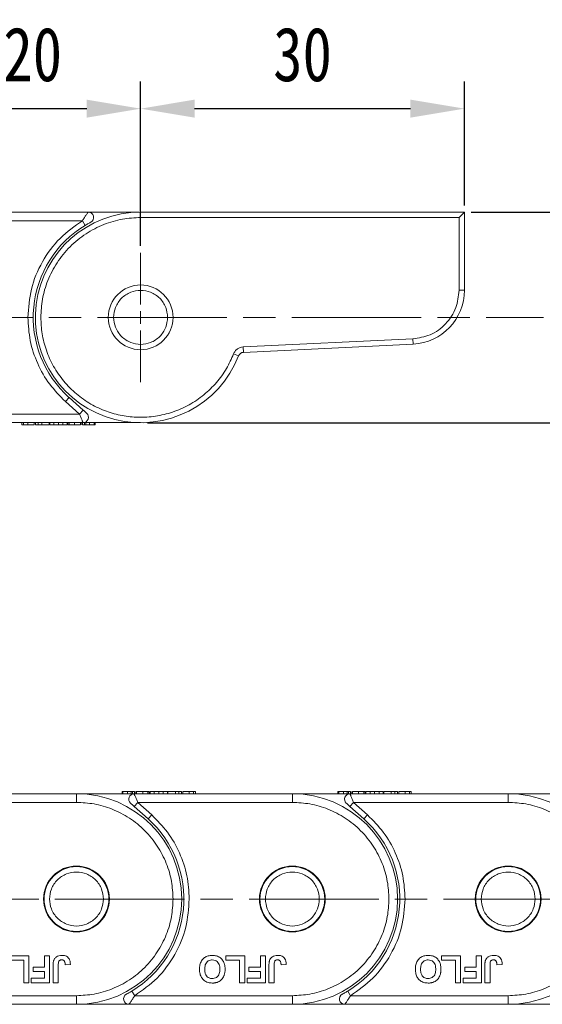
# Model space of a CAD drawing. Header units: millimetres. Extents: x 3578 to 4080, y -235 to 116.
# Tile 15 of 34: x 3807 to 3856, y -83 to 8. Entities that reach past the tile are written whole.
import ezdxf

# ---------------------------------------------------------------- set-up
doc = ezdxf.new("R2010")
doc.units = ezdxf.units.MM
doc.linetypes.add('ACAD_ISO08W100', pattern=[36, 24, -3, 6, -3])
doc.linetypes.add('CENTER', pattern=[0.6, 0.375, -0.075, 0.075, -0.075])
doc.layers.add('中心线', color=1, linetype='CENTER', lineweight=25)
doc.styles.get("Standard").update_dxf_attribs({"font": '仿宋_GB2312.ttf', "width": 0.8})
doc.dimstyles.new('ISO-15', dxfattribs={"dimtxt": 5, "dimasz": 5, "dimexe": 2.5, "dimexo": 0.625, "dimgap": 2.5, "dimtad": 1, "dimdsep": 46, "dimtxsty": 'Standard', "dimcen": 2.5, "dimadec": 0, "dimazin": 0, "dimtfac": 1, "dimtmove": 0, "dimatfit": 3, "dimfxl": 0, "dimarcsym": 0})

# ---------------------------------------------------------------- blocks, each defined once
blk = doc.blocks.new('*D338')
at = {"color": 0, "lineweight": -2}
for p, q in [((3798.382, -12.687), (3798.382, 2.509)), ((3818.382, -12.687), (3818.382, 2.509)), ((3803.382, 0.009), (3813.382, 0.009))]:
    blk.add_line(p, q, dxfattribs=at)
at = {"color": 0, "lineweight": 9}
for points in [[(3803.382, 0.843), (3803.382, -0.824), (3798.382, 0.009)], [(3813.382, 0.843), (3813.382, -0.824), (3818.382, 0.009)]]:
    blk.add_solid(points, dxfattribs=at)
at = {"layer": 'Defpoints', "color": 0, "lineweight": 9}
for p in [(3818.382, 0.009), (3798.382, -13.312), (3818.382, -13.312)]:
    blk.add_point(p, dxfattribs=at)
at = {"color": 0, "lineweight": 9, "insert": (3808.382, 5.009), "char_height": 5, "attachment_point": 5}
blk.add_mtext('20', dxfattribs=at)
blk = doc.blocks.new('*D339')
at = {"color": 0, "lineweight": -2}
for p, q in [((3818.382, -12.687), (3818.382, 2.509)), ((3848.382, -8.947), (3848.382, 2.509)), ((3823.382, 0.009), (3843.382, 0.009))]:
    blk.add_line(p, q, dxfattribs=at)
at = {"color": 0, "lineweight": 9}
for points in [[(3823.382, 0.843), (3823.382, -0.824), (3818.382, 0.009)], [(3843.382, 0.843), (3843.382, -0.824), (3848.382, 0.009)]]:
    blk.add_solid(points, dxfattribs=at)
at = {"layer": 'Defpoints', "color": 0, "lineweight": 9}
for p in [(3848.382, 0.009), (3848.382, -9.572), (3818.382, -13.312)]:
    blk.add_point(p, dxfattribs=at)
at = {"color": 0, "lineweight": 9, "insert": (3833.382, 5.009), "char_height": 5, "attachment_point": 5}
blk.add_mtext('30', dxfattribs=at)
blk = doc.blocks.new('*D340')
at = {"color": 0, "lineweight": -2}
for p, q in [((3849.007, -9.572), (3891.132, -9.572)), ((3888.632, -14.572), (3888.632, -24.072)), ((3819.007, -29.072), (3891.132, -29.072))]:
    blk.add_line(p, q, dxfattribs=at)
at = {"color": 0, "lineweight": 9}
for points in [[(3887.798, -14.572), (3889.465, -14.572), (3888.632, -9.572)], [(3887.798, -24.072), (3889.465, -24.072), (3888.632, -29.072)]]:
    blk.add_solid(points, dxfattribs=at)
at = {"layer": 'Defpoints', "color": 0, "lineweight": 9}
for p in [(3848.382, -9.572), (3818.382, -29.072), (3888.632, -29.072)]:
    blk.add_point(p, dxfattribs=at)
at = {"color": 0, "lineweight": 9, "insert": (3883.632, -19.322), "char_height": 5, "attachment_point": 5, "rotation": 90}
blk.add_mtext('19.5', dxfattribs=at)

msp = doc.modelspace()

# ---------------------------------------------------------------- linework, layer by layer
at = {"color": 7, "linetype": 'Continuous', "lineweight": 15}
for p, q in [((3813.52, -9.568), (3798.382, -9.568)), ((3818.202, -9.568), (3813.52, -9.568)), ((3818.382, -10.072), (3818.382, -9.572)), ((3848.382, -9.572), (3818.382, -9.572)), ((3847.882, -10.072), (3848.382, -9.572)), ((3848.382, -16.806), (3848.382, -9.572)), ((3798.382, -10.368), (3812.988, -10.368)), ((3812.988, -10.368), (3813.246, -10.796)), ((3818.382, -10.072), (3847.882, -10.072)), ((3847.882, -10.072), (3847.882, -16.806)), ((3848.382, -16.806), (3847.882, -16.806)), ((3843.598, -21.301), (3827.88, -22.056)), ((3827.904, -22.556), (3843.622, -21.8)), ((3843.622, -21.8), (3843.598, -21.301)), ((3827.462, -22.873), (3826.997, -22.691)), ((3827.88, -22.056), (3827.904, -22.556)), ((3811.41, -27.102), (3811.744, -26.73)), ((3812.712, -28.268), (3811.41, -27.102)), ((3813.045, -27.896), (3811.744, -26.73)), ((3813.045, -27.896), (3812.712, -28.268)), ((3812.712, -28.268), (3798.382, -28.268)), ((3798.382, -29.068), (3813.047, -29.068)), ((3807.365, -29.268), (3807.365, -29.068)), ((3807.539, -29.268), (3807.539, -29.068)), ((3807.942, -29.268), (3807.942, -29.068)), ((3808.519, -29.068), (3808.519, -29.268)), ((3808.653, -29.268), (3808.653, -29.068)), ((3808.884, -29.268), (3808.884, -29.068)), ((3809.217, -29.268), (3809.217, -29.068)), ((3809.91, -29.268), (3809.91, -29.068)), ((3809.954, -29.268), (3809.954, -29.068)), ((3810.346, -29.268), (3810.346, -29.068)), ((3810.762, -29.068), (3810.762, -29.268)), ((3811.178, -29.268), (3811.178, -29.068)), ((3811.57, -29.268), (3811.57, -29.068)), ((3811.615, -29.268), (3811.615, -29.068)), ((3811.64, -29.268), (3811.64, -29.068)), ((3811.766, -29.068), (3811.766, -29.268)), ((3812.241, -29.268), (3812.241, -29.068)), ((3812.82, -29.268), (3812.82, -29.068)), ((3812.871, -29.268), (3812.871, -29.068)), ((3813.006, -29.068), (3813.006, -29.268)), ((3813.04, -29.053), (3813.172, -29.052)), ((3813.047, -29.068), (3818.382, -29.068)), ((3813.18, -29.268), (3813.18, -29.068)), ((3813.313, -29.268), (3813.313, -29.068)), ((3813.647, -29.268), (3813.647, -29.068)), ((3814.083, -29.268), (3814.083, -29.068)), ((3814.16, -29.268), (3814.16, -29.068)), ((3808.653, -29.268), (3808.884, -29.268)), ((3808.884, -29.268), (3809.217, -29.268)), ((3809.217, -29.268), (3809.91, -29.268)), ((3809.954, -29.268), (3810.346, -29.268)), ((3810.346, -29.268), (3810.762, -29.268)), ((3810.762, -29.268), (3811.178, -29.268)), ((3811.178, -29.268), (3811.57, -29.268)), ((3811.615, -29.268), (3811.619, -29.268)), ((3812.856, -29.268), (3812.871, -29.268)), ((3813.313, -29.268), (3813.647, -29.268)), ((3812.436, -63.426), (3797.772, -63.426)), ((3812.436, -63.426), (3812.436, -64.226)), ((3817.772, -63.426), (3812.436, -63.426)), ((3816.659, -63.226), (3816.659, -63.426)), ((3816.736, -63.226), (3816.736, -63.426)), ((3817.505, -63.226), (3817.172, -63.226)), ((3817.172, -63.226), (3817.172, -63.426)), ((3817.505, -63.226), (3817.505, -63.426)), ((3817.638, -63.226), (3817.638, -63.426)), ((3817.778, -63.441), (3817.647, -63.442)), ((3832.436, -63.426), (3817.772, -63.426)), ((3817.813, -63.426), (3817.813, -63.226)), ((3817.947, -63.226), (3817.947, -63.426)), ((3817.962, -63.226), (3817.947, -63.226)), ((3817.999, -63.226), (3817.999, -63.426)), ((3818.578, -63.226), (3818.578, -63.426)), ((3819.052, -63.426), (3819.052, -63.226)), ((3819.178, -63.226), (3819.178, -63.426)), ((3819.204, -63.226), (3819.2, -63.226)), ((3819.204, -63.226), (3819.204, -63.426)), ((3819.249, -63.226), (3819.249, -63.426)), ((3819.64, -63.226), (3819.249, -63.226)), ((3819.64, -63.226), (3819.64, -63.426)), ((3820.056, -63.226), (3819.64, -63.226)), ((3820.056, -63.426), (3820.056, -63.226)), ((3820.472, -63.226), (3820.056, -63.226)), ((3820.472, -63.226), (3820.472, -63.426)), ((3820.864, -63.226), (3820.472, -63.226)), ((3820.864, -63.226), (3820.864, -63.426)), ((3820.909, -63.226), (3820.909, -63.426)), ((3821.601, -63.226), (3820.909, -63.226)), ((3821.601, -63.226), (3821.601, -63.426)), ((3821.935, -63.226), (3821.601, -63.226)), ((3821.935, -63.226), (3821.935, -63.426)), ((3822.165, -63.226), (3821.935, -63.226)), ((3822.165, -63.226), (3822.165, -63.426)), ((3822.3, -63.426), (3822.3, -63.226)), ((3822.877, -63.226), (3822.877, -63.426)), ((3823.279, -63.226), (3823.279, -63.426)), ((3823.454, -63.226), (3823.454, -63.426)), ((3832.436, -63.426), (3832.436, -64.226)), ((3837.772, -63.426), (3832.436, -63.426)), ((3836.659, -63.226), (3836.659, -63.426)), ((3836.736, -63.226), (3836.736, -63.426)), ((3837.172, -63.226), (3837.172, -63.426)), ((3837.505, -63.226), (3837.172, -63.226)), ((3837.505, -63.226), (3837.505, -63.426)), ((3837.638, -63.226), (3837.638, -63.426)), ((3837.778, -63.441), (3837.647, -63.442)), ((3852.436, -63.426), (3837.772, -63.426)), ((3837.813, -63.426), (3837.813, -63.226)), ((3837.947, -63.226), (3837.947, -63.426)), ((3837.962, -63.226), (3837.947, -63.226)), ((3837.999, -63.226), (3837.999, -63.426)), ((3838.578, -63.226), (3838.578, -63.426)), ((3839.052, -63.426), (3839.052, -63.226)), ((3839.178, -63.226), (3839.178, -63.426)), ((3839.204, -63.226), (3839.2, -63.226)), ((3839.204, -63.226), (3839.204, -63.426)), ((3839.249, -63.226), (3839.249, -63.426)), ((3839.64, -63.226), (3839.249, -63.226)), ((3839.64, -63.226), (3839.64, -63.426)), ((3840.056, -63.226), (3839.64, -63.226)), ((3840.056, -63.426), (3840.056, -63.226)), ((3840.472, -63.226), (3840.056, -63.226)), ((3840.472, -63.226), (3840.472, -63.426)), ((3840.864, -63.226), (3840.472, -63.226)), ((3840.864, -63.226), (3840.864, -63.426)), ((3840.909, -63.226), (3840.909, -63.426)), ((3841.601, -63.226), (3840.909, -63.226)), ((3841.601, -63.226), (3841.601, -63.426)), ((3841.935, -63.226), (3841.601, -63.226)), ((3841.935, -63.226), (3841.935, -63.426)), ((3842.165, -63.226), (3841.935, -63.226)), ((3842.165, -63.226), (3842.165, -63.426)), ((3842.3, -63.426), (3842.3, -63.226)), ((3842.877, -63.226), (3842.877, -63.426)), ((3843.279, -63.226), (3843.279, -63.426)), ((3843.454, -63.226), (3843.454, -63.426)), ((3852.436, -63.426), (3852.436, -64.226)), ((3857.772, -63.426), (3852.436, -63.426)), ((3798.107, -64.226), (3812.436, -64.226)), ((3817.773, -64.599), (3818.107, -64.226)), ((3817.773, -64.599), (3819.075, -65.764)), ((3818.107, -64.226), (3819.408, -65.392)), ((3818.107, -64.226), (3832.436, -64.226)), ((3837.773, -64.599), (3838.107, -64.226)), ((3837.773, -64.599), (3839.075, -65.764)), ((3838.107, -64.226), (3839.408, -65.392)), ((3838.107, -64.226), (3852.436, -64.226)), ((3819.408, -65.392), (3819.075, -65.764)), ((3839.408, -65.392), (3839.075, -65.764)), ((3806.268, -78.426), (3808.03, -78.426)), ((3807.55, -78.843), (3806.268, -78.843)), ((3807.55, -80.926), (3807.55, -78.843)), ((3808.03, -78.426), (3808.03, -80.926)), ((3809.471, -78.426), (3809.951, -78.426)), ((3809.471, -79.484), (3809.471, -78.426)), ((3809.951, -78.426), (3809.951, -80.926)), ((3810.75, -79.308), (3810.75, -80.926)), ((3811.391, -79.259), (3811.872, -79.227)), ((3826.268, -78.426), (3828.03, -78.426)), ((3826.268, -78.843), (3826.268, -78.426)), ((3827.55, -78.843), (3826.268, -78.843)), ((3827.55, -80.926), (3827.55, -78.843)), ((3828.03, -78.426), (3828.03, -80.926)), ((3829.471, -78.426), (3829.951, -78.426)), ((3829.471, -79.484), (3829.471, -78.426)), ((3829.951, -78.426), (3829.951, -80.926)), ((3830.75, -79.308), (3830.75, -80.926)), ((3831.391, -79.259), (3831.872, -79.227)), ((3846.268, -78.426), (3848.03, -78.426)), ((3846.268, -78.843), (3846.268, -78.426)), ((3847.55, -78.843), (3846.268, -78.843)), ((3847.55, -80.926), (3847.55, -78.843)), ((3848.03, -78.426), (3848.03, -80.926)), ((3849.471, -79.484), (3849.471, -78.426)), ((3849.471, -78.426), (3849.951, -78.426)), ((3849.951, -78.426), (3849.951, -80.926)), ((3850.75, -79.308), (3850.75, -80.926)), ((3851.391, -79.259), (3851.872, -79.227)), ((3808.413, -79.9), (3808.413, -79.484)), ((3808.413, -79.484), (3809.471, -79.484)), ((3809.471, -79.9), (3808.413, -79.9)), ((3809.471, -80.509), (3809.471, -79.9)), ((3810.27, -80.926), (3810.27, -79.35)), ((3828.413, -79.9), (3828.413, -79.484)), ((3828.413, -79.484), (3829.471, -79.484)), ((3829.471, -79.9), (3828.413, -79.9)), ((3829.471, -80.509), (3829.471, -79.9)), ((3830.27, -80.926), (3830.27, -79.35)), ((3848.413, -79.9), (3848.413, -79.484)), ((3848.413, -79.484), (3849.471, -79.484)), ((3849.471, -79.9), (3848.413, -79.9)), ((3849.471, -80.509), (3849.471, -79.9)), ((3850.27, -80.926), (3850.27, -79.35)), ((3808.03, -80.926), (3807.55, -80.926)), ((3808.253, -80.926), (3808.253, -80.509)), ((3808.253, -80.509), (3809.471, -80.509)), ((3809.951, -80.926), (3808.253, -80.926)), ((3810.75, -80.926), (3810.27, -80.926)), ((3828.03, -80.926), (3827.55, -80.926)), ((3828.253, -80.926), (3828.253, -80.509)), ((3828.253, -80.509), (3829.471, -80.509)), ((3829.951, -80.926), (3828.253, -80.926)), ((3830.75, -80.926), (3830.27, -80.926)), ((3848.03, -80.926), (3847.55, -80.926)), ((3848.253, -80.509), (3849.471, -80.509)), ((3848.253, -80.926), (3848.253, -80.509)), ((3849.951, -80.926), (3848.253, -80.926)), ((3850.75, -80.926), (3850.27, -80.926)), ((3817.831, -82.126), (3817.573, -81.698)), ((3837.831, -82.126), (3837.573, -81.698)), ((3797.298, -82.926), (3812.436, -82.926)), ((3812.436, -82.126), (3797.831, -82.126)), ((3812.436, -82.926), (3812.436, -82.126)), ((3812.436, -82.926), (3817.298, -82.926)), ((3817.298, -82.926), (3832.436, -82.926)), ((3832.436, -82.126), (3817.831, -82.126)), ((3832.436, -82.926), (3832.436, -82.126)), ((3832.436, -82.926), (3837.298, -82.926)), ((3837.298, -82.926), (3852.436, -82.926)), ((3852.436, -82.126), (3837.831, -82.126)), ((3852.436, -82.926), (3852.436, -82.126)), ((3852.436, -82.926), (3857.298, -82.926))]:
    msp.add_line(p, q, dxfattribs=at)
for centre, radius in [((3818.382, -19.318), 3), ((3812.436, -73.176), 3.05), ((3812.436, -73.176), 3), ((3832.436, -73.176), 3.05), ((3832.436, -73.176), 3), ((3852.436, -73.176), 3.05), ((3852.436, -73.176), 3)]:
    msp.add_circle(centre, radius, dxfattribs=at)
for centre, radius, start, end in [((3818.382, -19.322), 9.75, 90, 338.63839), ((3813.52, -10.068), 0.5, 297.72786, 90), ((3818.382, -19.318), 9.95, 121.07867, 228.15), ((3843.382, -16.806), 5, 272.75148, 0), ((3827.928, -23.055), 0.5, 92.75148, 158.63839), ((3813.047, -28.568), 0.5, 270, 48.15), ((3812.436, -73.176), 9.75, 270, 90), ((3817.772, -63.926), 0.5, 90, 228.15), ((3832.436, -73.176), 9.75, 270, 90), ((3837.772, -63.926), 0.5, 90, 228.15), ((3852.436, -73.176), 9.75, 270, 90), ((3812.436, -73.176), 9.95, 301.07867, 48.15), ((3832.436, -73.176), 9.95, 301.07867, 48.15), ((3817.298, -82.426), 0.5, 117.72786, 270), ((3837.298, -82.426), 0.5, 117.72786, 270)]:
    msp.add_arc(centre, radius, start, end, dxfattribs=at)
for points, knots in [([(3812.988, -10.368), (3813.049, -10.271), (3813.171, -10.077), (3813.318, -9.858), (3813.415, -9.717), (3813.473, -9.634), (3813.512, -9.579), (3813.518, -9.572), (3813.52, -9.568)], [0, 0, 0, 0, 0.2479947, 0.4981508, 0.6300332, 0.7488149, 0.8771295, 1, 1, 1, 1]), ([(3813.652, -9.586), (3813.628, -9.583), (3813.586, -9.578), (3813.523, -9.595), (3813.496, -9.603)], [0, 0, 0, 0, 0.561032, 1, 1, 1, 1]), ([(3807.932, -19.318), (3807.997, -18.437), (3808.128, -16.645), (3809.192, -14.127), (3810.799, -11.915), (3812.266, -10.878), (3812.988, -10.368)], [0, 0, 0, 0, 0.245823, 0.5, 0.754177, 1, 1, 1, 1]), ([(3809.132, -19.322), (3809.162, -18.758), (3809.224, -17.595), (3809.739, -15.871), (3810.592, -14.214), (3811.795, -12.734), (3813.032, -11.73), (3814.12, -11.094), (3815.232, -10.59), (3816.656, -10.163), (3817.818, -10.102), (3818.382, -10.072)], [0, 0, 0, 0, 0.116497, 0.239972, 0.36858, 0.499917, 0.631255, 0.695623, 0.760028, 0.883503, 1, 1, 1, 1]), ([(3813.246, -10.796), (3813.348, -10.737), (3813.5, -10.647), (3813.665, -10.557), (3813.729, -10.524), (3813.75, -10.512), (3813.752, -10.511), (3813.753, -10.511)], [0, 0, 0, 0, 0.49837, 0.74785, 0.883326, 0.942509, 1, 1, 1, 1]), ([(3815.882, -19.318), (3815.916, -19.004), (3815.968, -18.518), (3816.279, -17.936), (3816.602, -17.538), (3817, -17.213), (3817.583, -16.912), (3818.382, -16.758), (3819.182, -16.912), (3819.765, -17.213), (3820.163, -17.539), (3820.486, -17.936), (3820.797, -18.519), (3820.849, -19.004), (3820.882, -19.318)], [0, 0, 0, 0, 0.119721, 0.184895, 0.25, 0.315174, 0.380279, 0.5, 0.619721, 0.684895, 0.75, 0.815174, 0.880279, 1, 1, 1, 1]), ([(3847.882, -16.806), (3847.823, -17.356), (3847.701, -18.499), (3846.717, -19.985), (3845.28, -21.039), (3844.145, -21.216), (3843.598, -21.301)], [0, 0, 0, 0, 0.240719, 0.5, 0.759281, 1, 1, 1, 1]), ([(3811.41, -27.102), (3810.9, -26.587), (3809.868, -25.545), (3808.779, -23.609), (3808.063, -21.506), (3807.976, -20.042), (3807.932, -19.318)], [0, 0, 0, 0, 0.247221, 0.5, 0.752779, 1, 1, 1, 1]), ([(3826.997, -22.691), (3826.79, -23.153), (3826.368, -24.098), (3825.429, -25.381), (3824.264, -26.526), (3822.888, -27.457), (3821.368, -28.128), (3819.779, -28.513), (3818.196, -28.613), (3816.66, -28.452), (3815.171, -28.043), (3813.733, -27.373), (3812.393, -26.436), (3811.223, -25.257), (3810.281, -23.888), (3809.612, -22.398), (3809.205, -20.861), (3809.156, -19.827), (3809.132, -19.322)], [0, 0, 0, 0, 0.059209, 0.121152, 0.185061, 0.25, 0.314939, 0.378848, 0.440791, 0.5, 0.559209, 0.621152, 0.685061, 0.75, 0.814939, 0.878848, 0.940791, 1, 1, 1, 1]), ([(3820.882, -19.318), (3820.849, -19.633), (3820.797, -20.118), (3820.485, -20.701), (3820.162, -21.098), (3819.765, -21.423), (3819.182, -21.725), (3818.382, -21.879), (3817.582, -21.724), (3817, -21.423), (3816.602, -21.098), (3816.279, -20.701), (3815.968, -20.118), (3815.916, -19.633), (3815.882, -19.318)], [0, 0, 0, 0, 0.119721, 0.184895, 0.25, 0.315174, 0.380279, 0.5, 0.619721, 0.684895, 0.75, 0.815174, 0.880279, 1, 1, 1, 1]), ([(3827.88, -22.056), (3827.787, -22.069), (3827.596, -22.093), (3827.337, -22.233), (3827.122, -22.434), (3827.038, -22.606), (3826.997, -22.691)], [0, 0, 0, 0, 0.244762, 0.5, 0.755238, 1, 1, 1, 1]), ([(3813.38, -28.196), (3813.379, -28.195), (3813.377, -28.193), (3813.357, -28.175), (3813.326, -28.147), (3813.265, -28.093), (3813.17, -28.007), (3813.087, -27.933), (3813.045, -27.896)], [0, 0, 0, 0, 0.09517, 0.195508, 0.310112, 0.437792, 0.718545, 1, 1, 1, 1]), ([(3813.04, -29.053), (3813.035, -29.041), (3813.024, -29.015), (3812.993, -28.94), (3812.935, -28.802), (3812.84, -28.575), (3812.754, -28.368), (3812.712, -28.268)], [0, 0, 0, 0, 0.132525, 0.273162, 0.419796, 0.718424, 1, 1, 1, 1]), ([(3813.047, -29.068), (3813.047, -29.068), (3813.046, -29.068), (3813.04, -29.053), (3813.04, -29.053)], [0, 0, 0, 0, 0.9791059, 1, 1, 1, 1]), ([(3807.365, -29.268), (3807.366, -29.268), (3807.368, -29.268), (3807.386, -29.268), (3807.412, -29.268), (3807.44, -29.268), (3807.48, -29.268), (3807.519, -29.268), (3807.539, -29.268)], [0, 0, 0, 0, 0.2383707, 0.4778187, 0.6052177, 0.7333115, 0.865299, 1, 1, 1, 1]), ([(3807.539, -29.268), (3807.559, -29.268), (3807.6, -29.268), (3807.676, -29.268), (3807.759, -29.268), (3807.832, -29.268), (3807.893, -29.268), (3807.925, -29.268), (3807.942, -29.268)], [0, 0, 0, 0, 0.2065585, 0.420423, 0.6036233, 0.7939578, 0.8966075, 1, 1, 1, 1]), ([(3807.942, -29.268), (3808.01, -29.268), (3808.14, -29.268), (3808.295, -29.268), (3808.421, -29.268), (3808.507, -29.268), (3808.514, -29.268), (3808.519, -29.268)], [0, 0, 0, 0, 0.154712, 0.295547, 0.420761, 0.630514, 1, 1, 1, 1]), ([(3811.64, -29.268), (3811.641, -29.268), (3811.642, -29.268), (3811.652, -29.268), (3811.665, -29.268), (3811.687, -29.268), (3811.718, -29.268), (3811.75, -29.268), (3811.766, -29.268)], [0, 0, 0, 0, 0.164091, 0.329194, 0.461325, 0.594454, 0.795732, 1, 1, 1, 1]), ([(3811.766, -29.268), (3811.786, -29.268), (3811.825, -29.268), (3811.896, -29.268), (3811.975, -29.268), (3812.057, -29.268), (3812.147, -29.268), (3812.209, -29.268), (3812.241, -29.268)], [0, 0, 0, 0, 0.177376, 0.35832, 0.511584, 0.66939, 0.832541, 1, 1, 1, 1]), ([(3812.241, -29.268), (3812.309, -29.268), (3812.433, -29.268), (3812.592, -29.268), (3812.709, -29.268), (3812.79, -29.268), (3812.81, -29.268), (3812.82, -29.268)], [0, 0, 0, 0, 0.219903, 0.401483, 0.582484, 0.790929, 1, 1, 1, 1]), ([(3813.006, -29.268), (3813.007, -29.268), (3813.009, -29.268), (3813.027, -29.268), (3813.053, -29.268), (3813.082, -29.268), (3813.121, -29.268), (3813.16, -29.268), (3813.18, -29.268)], [0, 0, 0, 0, 0.239045, 0.479189, 0.606249, 0.73402, 0.865685, 1, 1, 1, 1]), ([(3813.18, -29.268), (3813.2, -29.268), (3813.226, -29.268), (3813.262, -29.268), (3813.271, -29.268)], [0, 0, 0, 0, 0.731068, 1, 1, 1, 1]), ([(3813.647, -29.268), (3813.692, -29.268), (3813.777, -29.268), (3813.926, -29.268), (3814.03, -29.268), (3814.083, -29.268)], [0, 0, 0, 0, 0.367019, 0.679786, 1, 1, 1, 1]), ([(3813.986, -29.268), (3814.011, -29.268), (3814.061, -29.268), (3814.104, -29.268), (3814.132, -29.268), (3814.149, -29.268), (3814.158, -29.268), (3814.159, -29.268), (3814.16, -29.268)], [0, 0, 0, 0, 0.171443, 0.347826, 0.508794, 0.670915, 0.83526, 1, 1, 1, 1]), ([(3816.832, -63.226), (3816.808, -63.226), (3816.757, -63.226), (3816.715, -63.226), (3816.686, -63.226), (3816.67, -63.226), (3816.661, -63.226), (3816.659, -63.226), (3816.659, -63.226)], [0, 0, 0, 0, 0.1714431, 0.347826, 0.5087935, 0.6709152, 0.8352601, 1, 1, 1, 1]), ([(3817.172, -63.226), (3817.126, -63.226), (3817.041, -63.226), (3816.893, -63.226), (3816.789, -63.226), (3816.736, -63.226)], [0, 0, 0, 0, 0.367019, 0.679786, 1, 1, 1, 1]), ([(3817.638, -63.226), (3817.619, -63.226), (3817.592, -63.226), (3817.557, -63.226), (3817.547, -63.226)], [0, 0, 0, 0, 0.731068, 1, 1, 1, 1]), ([(3817.813, -63.226), (3817.812, -63.226), (3817.81, -63.226), (3817.792, -63.226), (3817.765, -63.226), (3817.737, -63.226), (3817.698, -63.226), (3817.658, -63.226), (3817.638, -63.226)], [0, 0, 0, 0, 0.239045, 0.479189, 0.606249, 0.73402, 0.865685, 1, 1, 1, 1]), ([(3817.772, -63.426), (3817.772, -63.426), (3817.772, -63.426), (3817.778, -63.441), (3817.778, -63.441)], [0, 0, 0, 0, 0.979106, 1, 1, 1, 1]), ([(3817.778, -63.441), (3817.783, -63.453), (3817.794, -63.479), (3817.826, -63.555), (3817.883, -63.692), (3817.978, -63.92), (3818.065, -64.126), (3818.107, -64.226)], [0, 0, 0, 0, 0.132525, 0.273162, 0.419796, 0.718424, 1, 1, 1, 1]), ([(3818.578, -63.226), (3818.51, -63.226), (3818.386, -63.226), (3818.227, -63.226), (3818.11, -63.226), (3818.029, -63.226), (3818.009, -63.226), (3817.999, -63.226)], [0, 0, 0, 0, 0.219903, 0.401483, 0.582484, 0.790929, 1, 1, 1, 1]), ([(3819.052, -63.226), (3819.033, -63.226), (3818.993, -63.226), (3818.922, -63.226), (3818.844, -63.226), (3818.761, -63.226), (3818.671, -63.226), (3818.609, -63.226), (3818.578, -63.226)], [0, 0, 0, 0, 0.177376, 0.35832, 0.511584, 0.66939, 0.832541, 1, 1, 1, 1]), ([(3819.178, -63.226), (3819.178, -63.226), (3819.176, -63.226), (3819.167, -63.226), (3819.153, -63.226), (3819.132, -63.226), (3819.101, -63.226), (3819.069, -63.226), (3819.052, -63.226)], [0, 0, 0, 0, 0.164091, 0.329194, 0.461325, 0.594454, 0.795732, 1, 1, 1, 1]), ([(3822.877, -63.226), (3822.809, -63.226), (3822.678, -63.226), (3822.524, -63.226), (3822.398, -63.226), (3822.311, -63.226), (3822.304, -63.226), (3822.3, -63.226)], [0, 0, 0, 0, 0.154712, 0.295547, 0.420761, 0.630514, 1, 1, 1, 1]), ([(3823.279, -63.226), (3823.259, -63.226), (3823.219, -63.226), (3823.143, -63.226), (3823.06, -63.226), (3822.987, -63.226), (3822.925, -63.226), (3822.893, -63.226), (3822.877, -63.226)], [0, 0, 0, 0, 0.2065585, 0.420423, 0.6036233, 0.7939578, 0.8966075, 1, 1, 1, 1]), ([(3823.454, -63.226), (3823.453, -63.226), (3823.451, -63.226), (3823.433, -63.226), (3823.407, -63.226), (3823.378, -63.226), (3823.339, -63.226), (3823.299, -63.226), (3823.279, -63.226)], [0, 0, 0, 0, 0.2383707, 0.4778187, 0.6052177, 0.7333115, 0.865299, 1, 1, 1, 1]), ([(3836.832, -63.226), (3836.808, -63.226), (3836.757, -63.226), (3836.715, -63.226), (3836.686, -63.226), (3836.67, -63.226), (3836.661, -63.226), (3836.659, -63.226), (3836.659, -63.226)], [0, 0, 0, 0, 0.171443, 0.347826, 0.508794, 0.670915, 0.83526, 1, 1, 1, 1]), ([(3837.172, -63.226), (3837.126, -63.226), (3837.041, -63.226), (3836.893, -63.226), (3836.789, -63.226), (3836.736, -63.226)], [0, 0, 0, 0, 0.367019, 0.679786, 1, 1, 1, 1]), ([(3837.638, -63.226), (3837.619, -63.226), (3837.592, -63.226), (3837.557, -63.226), (3837.547, -63.226)], [0, 0, 0, 0, 0.731068, 1, 1, 1, 1]), ([(3837.813, -63.226), (3837.812, -63.226), (3837.81, -63.226), (3837.792, -63.226), (3837.765, -63.226), (3837.737, -63.226), (3837.698, -63.226), (3837.658, -63.226), (3837.638, -63.226)], [0, 0, 0, 0, 0.239045, 0.479189, 0.606249, 0.73402, 0.865685, 1, 1, 1, 1]), ([(3837.772, -63.426), (3837.772, -63.426), (3837.772, -63.426), (3837.778, -63.441), (3837.778, -63.441)], [0, 0, 0, 0, 0.979106, 1, 1, 1, 1]), ([(3837.778, -63.441), (3837.783, -63.453), (3837.794, -63.479), (3837.826, -63.555), (3837.883, -63.692), (3837.978, -63.92), (3838.065, -64.126), (3838.107, -64.226)], [0, 0, 0, 0, 0.132525, 0.273162, 0.419796, 0.718424, 1, 1, 1, 1]), ([(3838.578, -63.226), (3838.51, -63.226), (3838.386, -63.226), (3838.227, -63.226), (3838.11, -63.226), (3838.029, -63.226), (3838.009, -63.226), (3837.999, -63.226)], [0, 0, 0, 0, 0.219903, 0.401483, 0.582484, 0.790929, 1, 1, 1, 1]), ([(3839.052, -63.226), (3839.033, -63.226), (3838.993, -63.226), (3838.922, -63.226), (3838.844, -63.226), (3838.761, -63.226), (3838.671, -63.226), (3838.609, -63.226), (3838.578, -63.226)], [0, 0, 0, 0, 0.177376, 0.35832, 0.511584, 0.66939, 0.832541, 1, 1, 1, 1]), ([(3839.178, -63.226), (3839.178, -63.226), (3839.176, -63.226), (3839.167, -63.226), (3839.153, -63.226), (3839.132, -63.226), (3839.101, -63.226), (3839.069, -63.226), (3839.052, -63.226)], [0, 0, 0, 0, 0.164091, 0.329194, 0.461325, 0.594454, 0.795732, 1, 1, 1, 1]), ([(3842.877, -63.226), (3842.809, -63.226), (3842.678, -63.226), (3842.524, -63.226), (3842.398, -63.226), (3842.311, -63.226), (3842.304, -63.226), (3842.3, -63.226)], [0, 0, 0, 0, 0.154712, 0.295547, 0.420761, 0.630514, 1, 1, 1, 1]), ([(3843.279, -63.226), (3843.259, -63.226), (3843.219, -63.226), (3843.143, -63.226), (3843.06, -63.226), (3842.987, -63.226), (3842.925, -63.226), (3842.893, -63.226), (3842.877, -63.226)], [0, 0, 0, 0, 0.2065585, 0.420423, 0.6036233, 0.7939578, 0.8966075, 1, 1, 1, 1]), ([(3843.454, -63.226), (3843.453, -63.226), (3843.451, -63.226), (3843.433, -63.226), (3843.407, -63.226), (3843.378, -63.226), (3843.339, -63.226), (3843.299, -63.226), (3843.279, -63.226)], [0, 0, 0, 0, 0.2383707, 0.4778187, 0.6052177, 0.7333115, 0.865299, 1, 1, 1, 1]), ([(3821.386, -73.176), (3821.357, -72.63), (3821.297, -71.506), (3820.799, -69.838), (3819.974, -68.234), (3818.81, -66.803), (3817.379, -65.639), (3815.775, -64.813), (3814.107, -64.315), (3812.982, -64.255), (3812.436, -64.226)], [0, 0, 0, 0, 0.116516, 0.240011, 0.368641, 0.5, 0.631359, 0.759989, 0.883484, 1, 1, 1, 1]), ([(3817.438, -64.299), (3817.439, -64.3), (3817.442, -64.302), (3817.461, -64.319), (3817.493, -64.347), (3817.553, -64.401), (3817.649, -64.487), (3817.732, -64.561), (3817.773, -64.599)], [0, 0, 0, 0, 0.09517, 0.195508, 0.310112, 0.437792, 0.718545, 1, 1, 1, 1]), ([(3841.386, -73.176), (3841.357, -72.63), (3841.297, -71.506), (3840.799, -69.838), (3839.974, -68.234), (3838.81, -66.803), (3837.379, -65.639), (3835.775, -64.813), (3834.107, -64.315), (3832.982, -64.255), (3832.436, -64.226)], [0, 0, 0, 0, 0.116516, 0.240011, 0.368641, 0.5, 0.631359, 0.759989, 0.883484, 1, 1, 1, 1]), ([(3837.438, -64.299), (3837.439, -64.3), (3837.442, -64.302), (3837.461, -64.319), (3837.493, -64.347), (3837.553, -64.401), (3837.649, -64.487), (3837.732, -64.561), (3837.773, -64.599)], [0, 0, 0, 0, 0.0951701, 0.1955083, 0.3101122, 0.4377917, 0.7185448, 1, 1, 1, 1]), ([(3861.386, -73.176), (3861.357, -72.63), (3861.297, -71.506), (3860.799, -69.838), (3859.974, -68.234), (3858.81, -66.803), (3857.379, -65.639), (3855.775, -64.813), (3854.107, -64.315), (3852.982, -64.255), (3852.436, -64.226)], [0, 0, 0, 0, 0.116516, 0.240011, 0.368641, 0.5, 0.631359, 0.759989, 0.883484, 1, 1, 1, 1]), ([(3819.408, -65.392), (3819.919, -65.907), (3820.951, -66.949), (3822.04, -68.885), (3822.755, -70.988), (3822.843, -72.452), (3822.886, -73.176)], [0, 0, 0, 0, 0.247221, 0.5, 0.752779, 1, 1, 1, 1]), ([(3839.408, -65.392), (3839.919, -65.907), (3840.951, -66.949), (3842.04, -68.885), (3842.755, -70.988), (3842.843, -72.452), (3842.886, -73.176)], [0, 0, 0, 0, 0.247221, 0.5, 0.752779, 1, 1, 1, 1]), ([(3809.936, -73.176), (3809.97, -72.862), (3810.022, -72.376), (3810.333, -71.793), (3810.656, -71.396), (3811.054, -71.071), (3811.637, -70.77), (3812.436, -70.615), (3813.236, -70.77), (3813.819, -71.071), (3814.217, -71.396), (3814.54, -71.794), (3814.851, -72.376), (3814.903, -72.862), (3814.936, -73.176)], [0, 0, 0, 0, 0.119721, 0.184895, 0.25, 0.315174, 0.380279, 0.5, 0.619721, 0.684895, 0.75, 0.815174, 0.880279, 1, 1, 1, 1]), ([(3829.936, -73.176), (3829.97, -72.862), (3830.022, -72.376), (3830.333, -71.793), (3830.656, -71.396), (3831.054, -71.071), (3831.637, -70.77), (3832.436, -70.615), (3833.236, -70.77), (3833.819, -71.071), (3834.217, -71.396), (3834.54, -71.794), (3834.851, -72.376), (3834.903, -72.862), (3834.936, -73.176)], [0, 0, 0, 0, 0.119721, 0.184895, 0.25, 0.315174, 0.380279, 0.5, 0.619721, 0.684895, 0.75, 0.815174, 0.880279, 1, 1, 1, 1]), ([(3849.936, -73.176), (3849.97, -72.862), (3850.022, -72.376), (3850.333, -71.793), (3850.656, -71.396), (3851.054, -71.071), (3851.637, -70.77), (3852.436, -70.615), (3853.236, -70.77), (3853.819, -71.071), (3854.217, -71.396), (3854.54, -71.794), (3854.851, -72.376), (3854.903, -72.862), (3854.936, -73.176)], [0, 0, 0, 0, 0.119721, 0.184895, 0.25, 0.315174, 0.380279, 0.5, 0.619721, 0.684895, 0.75, 0.815174, 0.880279, 1, 1, 1, 1]), ([(3814.936, -73.176), (3814.903, -73.49), (3814.851, -73.976), (3814.54, -74.559), (3814.216, -74.956), (3813.819, -75.281), (3813.236, -75.582), (3812.436, -75.737), (3811.636, -75.582), (3811.054, -75.281), (3810.656, -74.956), (3810.333, -74.559), (3810.022, -73.976), (3809.97, -73.49), (3809.936, -73.176)], [0, 0, 0, 0, 0.119721, 0.184895, 0.25, 0.315174, 0.380279, 0.5, 0.619721, 0.684895, 0.75, 0.815174, 0.880279, 1, 1, 1, 1]), ([(3812.436, -82.126), (3812.982, -82.097), (3814.107, -82.037), (3815.775, -81.539), (3817.379, -80.714), (3818.81, -79.549), (3819.974, -78.119), (3820.799, -76.514), (3821.297, -74.846), (3821.357, -73.722), (3821.386, -73.176)], [0, 0, 0, 0, 0.116516, 0.240011, 0.368641, 0.5, 0.631359, 0.759989, 0.883484, 1, 1, 1, 1]), ([(3822.886, -73.176), (3822.822, -74.057), (3822.691, -75.849), (3821.627, -78.367), (3820.019, -80.579), (3818.552, -81.616), (3817.831, -82.126)], [0, 0, 0, 0, 0.245823, 0.5, 0.754177, 1, 1, 1, 1]), ([(3834.936, -73.176), (3834.903, -73.49), (3834.851, -73.976), (3834.54, -74.559), (3834.216, -74.956), (3833.819, -75.281), (3833.236, -75.582), (3832.436, -75.737), (3831.636, -75.582), (3831.054, -75.281), (3830.656, -74.956), (3830.333, -74.559), (3830.022, -73.976), (3829.97, -73.49), (3829.936, -73.176)], [0, 0, 0, 0, 0.119721, 0.184895, 0.25, 0.315174, 0.380279, 0.5, 0.619721, 0.684895, 0.75, 0.815174, 0.880279, 1, 1, 1, 1]), ([(3832.436, -82.126), (3832.982, -82.097), (3834.107, -82.037), (3835.775, -81.539), (3837.379, -80.714), (3838.81, -79.549), (3839.974, -78.119), (3840.799, -76.514), (3841.297, -74.846), (3841.357, -73.722), (3841.386, -73.176)], [0, 0, 0, 0, 0.116516, 0.2400113, 0.3686408, 0.5, 0.6313592, 0.7599887, 0.883484, 1, 1, 1, 1]), ([(3842.886, -73.176), (3842.822, -74.057), (3842.691, -75.849), (3841.627, -78.367), (3840.019, -80.579), (3838.552, -81.616), (3837.831, -82.126)], [0, 0, 0, 0, 0.245823, 0.5, 0.754177, 1, 1, 1, 1]), ([(3854.936, -73.176), (3854.903, -73.49), (3854.851, -73.976), (3854.54, -74.559), (3854.216, -74.956), (3853.819, -75.281), (3853.236, -75.582), (3852.436, -75.737), (3851.636, -75.582), (3851.054, -75.281), (3850.656, -74.956), (3850.333, -74.559), (3850.022, -73.976), (3849.97, -73.49), (3849.936, -73.176)], [0, 0, 0, 0, 0.119721, 0.184895, 0.25, 0.315174, 0.380279, 0.5, 0.619721, 0.684895, 0.75, 0.815174, 0.880279, 1, 1, 1, 1]), ([(3852.436, -82.126), (3852.982, -82.097), (3854.107, -82.037), (3855.775, -81.539), (3857.379, -80.714), (3858.81, -79.549), (3859.974, -78.119), (3860.799, -76.514), (3861.297, -74.846), (3861.357, -73.722), (3861.386, -73.176)], [0, 0, 0, 0, 0.116516, 0.2400113, 0.3686408, 0.5, 0.6313592, 0.7599887, 0.883484, 1, 1, 1, 1]), ([(3810.324, -78.875), (3810.351, -78.813), (3810.411, -78.675), (3810.581, -78.516), (3810.821, -78.409), (3811, -78.399), (3811.1, -78.394)], [0, 0, 0, 0, 0.206429, 0.456722, 0.693973, 1, 1, 1, 1]), ([(3811.1, -78.394), (3811.205, -78.401), (3811.382, -78.413), (3811.608, -78.532), (3811.764, -78.706), (3811.858, -78.949), (3811.867, -79.13), (3811.872, -79.227)], [0, 0, 0, 0, 0.24093, 0.409491, 0.578642, 0.775105, 1, 1, 1, 1]), ([(3823.834, -79.673), (3823.84, -79.538), (3823.854, -79.269), (3824.007, -78.881), (3824.282, -78.591), (3824.637, -78.419), (3824.886, -78.402), (3825.016, -78.394)], [0, 0, 0, 0, 0.204609, 0.411109, 0.621842, 0.801311, 1, 1, 1, 1]), ([(3825.016, -78.394), (3825.151, -78.403), (3825.423, -78.42), (3825.778, -78.605), (3826.028, -78.886), (3826.182, -79.245), (3826.197, -79.512), (3826.206, -79.661)], [0, 0, 0, 0, 0.205416, 0.413489, 0.592452, 0.772931, 1, 1, 1, 1]), ([(3830.324, -78.875), (3830.351, -78.813), (3830.411, -78.675), (3830.581, -78.516), (3830.821, -78.409), (3831, -78.399), (3831.1, -78.394)], [0, 0, 0, 0, 0.206429, 0.456722, 0.693973, 1, 1, 1, 1]), ([(3831.1, -78.394), (3831.205, -78.401), (3831.382, -78.413), (3831.608, -78.532), (3831.764, -78.706), (3831.858, -78.949), (3831.867, -79.13), (3831.872, -79.227)], [0, 0, 0, 0, 0.24093, 0.409491, 0.578642, 0.775105, 1, 1, 1, 1]), ([(3843.834, -79.673), (3843.84, -79.538), (3843.854, -79.269), (3844.007, -78.881), (3844.282, -78.591), (3844.637, -78.419), (3844.886, -78.402), (3845.016, -78.394)], [0, 0, 0, 0, 0.204609, 0.411109, 0.621842, 0.801311, 1, 1, 1, 1]), ([(3845.016, -78.394), (3845.151, -78.403), (3845.423, -78.42), (3845.778, -78.605), (3846.028, -78.886), (3846.182, -79.245), (3846.197, -79.512), (3846.206, -79.661)], [0, 0, 0, 0, 0.205416, 0.413489, 0.592452, 0.772931, 1, 1, 1, 1]), ([(3850.324, -78.875), (3850.351, -78.813), (3850.411, -78.675), (3850.581, -78.516), (3850.821, -78.409), (3851, -78.399), (3851.1, -78.394)], [0, 0, 0, 0, 0.206429, 0.456722, 0.693973, 1, 1, 1, 1]), ([(3851.1, -78.394), (3851.205, -78.401), (3851.382, -78.413), (3851.608, -78.532), (3851.764, -78.706), (3851.858, -78.949), (3851.867, -79.13), (3851.872, -79.227)], [0, 0, 0, 0, 0.24093, 0.409491, 0.578642, 0.775105, 1, 1, 1, 1]), ([(3810.27, -79.35), (3810.27, -79.317), (3810.271, -79.25), (3810.275, -79.16), (3810.282, -79.081), (3810.292, -79.012), (3810.304, -78.942), (3810.317, -78.897), (3810.324, -78.875)], [0, 0, 0, 0, 0.20827, 0.416707, 0.561481, 0.706573, 0.852825, 1, 1, 1, 1]), ([(3810.75, -79.308), (3810.752, -79.246), (3810.755, -79.122), (3810.778, -78.968), (3810.846, -78.874), (3810.924, -78.827), (3811.002, -78.812), (3811.054, -78.811), (3811.069, -78.811)], [0, 0, 0, 0, 0.272224, 0.546623, 0.659126, 0.771081, 0.934792, 1, 1, 1, 1]), ([(3811.069, -78.811), (3811.089, -78.811), (3811.131, -78.813), (3811.185, -78.828), (3811.231, -78.85), (3811.268, -78.877), (3811.3, -78.91), (3811.318, -78.935), (3811.326, -78.948)], [0, 0, 0, 0, 0.199415, 0.404779, 0.549305, 0.697938, 0.847272, 1, 1, 1, 1]), ([(3811.326, -78.948), (3811.336, -78.968), (3811.356, -79.008), (3811.371, -79.067), (3811.379, -79.12), (3811.385, -79.166), (3811.389, -79.213), (3811.391, -79.244), (3811.391, -79.259)], [0, 0, 0, 0, 0.205288, 0.416473, 0.561717, 0.70725, 0.853541, 1, 1, 1, 1]), ([(3824.315, -79.685), (3824.322, -79.549), (3824.333, -79.335), (3824.463, -79.067), (3824.634, -78.907), (3824.83, -78.821), (3824.96, -78.814), (3825.017, -78.811)], [0, 0, 0, 0, 0.319264, 0.504624, 0.690858, 0.864593, 1, 1, 1, 1]), ([(3825.017, -78.811), (3825.108, -78.819), (3825.272, -78.835), (3825.475, -78.966), (3825.618, -79.139), (3825.711, -79.383), (3825.72, -79.569), (3825.725, -79.678)], [0, 0, 0, 0, 0.213943, 0.387352, 0.56015, 0.741367, 1, 1, 1, 1]), ([(3830.27, -79.35), (3830.27, -79.317), (3830.271, -79.25), (3830.275, -79.16), (3830.282, -79.081), (3830.292, -79.012), (3830.304, -78.942), (3830.317, -78.897), (3830.324, -78.875)], [0, 0, 0, 0, 0.20827, 0.416707, 0.561481, 0.706573, 0.852825, 1, 1, 1, 1]), ([(3830.75, -79.308), (3830.752, -79.246), (3830.755, -79.122), (3830.778, -78.968), (3830.846, -78.874), (3830.924, -78.827), (3831.002, -78.812), (3831.054, -78.811), (3831.069, -78.811)], [0, 0, 0, 0, 0.272224, 0.546623, 0.659126, 0.771081, 0.934792, 1, 1, 1, 1]), ([(3831.069, -78.811), (3831.089, -78.811), (3831.131, -78.813), (3831.185, -78.828), (3831.231, -78.85), (3831.268, -78.877), (3831.3, -78.91), (3831.318, -78.935), (3831.326, -78.948)], [0, 0, 0, 0, 0.199415, 0.404779, 0.549305, 0.697938, 0.847272, 1, 1, 1, 1]), ([(3831.326, -78.948), (3831.336, -78.968), (3831.356, -79.008), (3831.371, -79.067), (3831.379, -79.12), (3831.385, -79.166), (3831.389, -79.213), (3831.391, -79.244), (3831.391, -79.259)], [0, 0, 0, 0, 0.205288, 0.416473, 0.561717, 0.70725, 0.853541, 1, 1, 1, 1]), ([(3844.315, -79.685), (3844.322, -79.549), (3844.333, -79.335), (3844.463, -79.067), (3844.634, -78.907), (3844.83, -78.821), (3844.96, -78.814), (3845.017, -78.811)], [0, 0, 0, 0, 0.319264, 0.504624, 0.690858, 0.864593, 1, 1, 1, 1]), ([(3845.017, -78.811), (3845.108, -78.819), (3845.272, -78.835), (3845.475, -78.966), (3845.618, -79.139), (3845.711, -79.383), (3845.72, -79.569), (3845.725, -79.678)], [0, 0, 0, 0, 0.213943, 0.387352, 0.56015, 0.741367, 1, 1, 1, 1]), ([(3850.27, -79.35), (3850.27, -79.317), (3850.271, -79.25), (3850.275, -79.16), (3850.282, -79.081), (3850.292, -79.012), (3850.304, -78.942), (3850.317, -78.897), (3850.324, -78.875)], [0, 0, 0, 0, 0.20827, 0.416707, 0.561481, 0.706573, 0.852825, 1, 1, 1, 1]), ([(3850.75, -79.308), (3850.752, -79.246), (3850.755, -79.122), (3850.778, -78.968), (3850.846, -78.874), (3850.924, -78.827), (3851.002, -78.812), (3851.054, -78.811), (3851.069, -78.811)], [0, 0, 0, 0, 0.272224, 0.546623, 0.659126, 0.771081, 0.934792, 1, 1, 1, 1]), ([(3851.069, -78.811), (3851.089, -78.811), (3851.131, -78.813), (3851.185, -78.828), (3851.231, -78.85), (3851.268, -78.877), (3851.3, -78.91), (3851.318, -78.935), (3851.326, -78.948)], [0, 0, 0, 0, 0.199415, 0.404779, 0.549305, 0.697938, 0.847272, 1, 1, 1, 1]), ([(3851.326, -78.948), (3851.336, -78.968), (3851.356, -79.008), (3851.371, -79.067), (3851.379, -79.12), (3851.385, -79.166), (3851.389, -79.213), (3851.391, -79.244), (3851.391, -79.259)], [0, 0, 0, 0, 0.205288, 0.416473, 0.561717, 0.70725, 0.853541, 1, 1, 1, 1]), ([(3825.023, -80.958), (3824.888, -80.949), (3824.617, -80.931), (3824.26, -80.742), (3824.009, -80.457), (3823.857, -80.091), (3823.842, -79.822), (3823.834, -79.673)], [0, 0, 0, 0, 0.203933, 0.41017, 0.593215, 0.773531, 1, 1, 1, 1]), ([(3825.017, -80.541), (3824.915, -80.532), (3824.742, -80.516), (3824.537, -80.376), (3824.394, -80.187), (3824.324, -79.945), (3824.318, -79.768), (3824.315, -79.685)], [0, 0, 0, 0, 0.241919, 0.409044, 0.576174, 0.800887, 1, 1, 1, 1]), ([(3825.725, -79.678), (3825.718, -79.813), (3825.707, -80.025), (3825.579, -80.288), (3825.414, -80.444), (3825.217, -80.53), (3825.081, -80.538), (3825.017, -80.541)], [0, 0, 0, 0, 0.319417, 0.499226, 0.680002, 0.847806, 1, 1, 1, 1]), ([(3826.206, -79.661), (3826.205, -79.694), (3826.205, -79.761), (3826.198, -79.865), (3826.185, -79.971), (3826.165, -80.081), (3826.136, -80.191), (3826.108, -80.261), (3826.094, -80.297)], [0, 0, 0, 0, 0.15395, 0.308181, 0.478699, 0.649961, 0.824203, 1, 1, 1, 1]), ([(3845.023, -80.958), (3844.888, -80.949), (3844.617, -80.931), (3844.26, -80.742), (3844.009, -80.457), (3843.857, -80.091), (3843.842, -79.822), (3843.834, -79.673)], [0, 0, 0, 0, 0.203933, 0.41017, 0.593215, 0.773531, 1, 1, 1, 1]), ([(3845.017, -80.541), (3844.915, -80.532), (3844.742, -80.516), (3844.537, -80.376), (3844.394, -80.187), (3844.324, -79.945), (3844.318, -79.768), (3844.315, -79.685)], [0, 0, 0, 0, 0.241919, 0.409044, 0.576174, 0.800887, 1, 1, 1, 1]), ([(3845.725, -79.678), (3845.718, -79.813), (3845.707, -80.025), (3845.579, -80.288), (3845.414, -80.444), (3845.217, -80.53), (3845.081, -80.538), (3845.017, -80.541)], [0, 0, 0, 0, 0.319417, 0.499226, 0.680002, 0.847806, 1, 1, 1, 1]), ([(3846.206, -79.661), (3846.205, -79.694), (3846.205, -79.761), (3846.198, -79.865), (3846.185, -79.971), (3846.165, -80.081), (3846.136, -80.191), (3846.108, -80.261), (3846.094, -80.297)], [0, 0, 0, 0, 0.15395, 0.308181, 0.478699, 0.649961, 0.824203, 1, 1, 1, 1]), ([(3825.55, -80.86), (3825.519, -80.872), (3825.457, -80.897), (3825.365, -80.921), (3825.277, -80.939), (3825.193, -80.95), (3825.109, -80.957), (3825.052, -80.958), (3825.023, -80.958)], [0, 0, 0, 0, 0.185429, 0.37219, 0.527708, 0.683877, 0.841678, 1, 1, 1, 1]), ([(3826.094, -80.297), (3826.064, -80.356), (3826.004, -80.476), (3825.845, -80.674), (3825.684, -80.799), (3825.563, -80.854), (3825.55, -80.86)], [0, 0, 0, 0, 0.2509, 0.502162, 0.946531, 1, 1, 1, 1]), ([(3845.55, -80.86), (3845.519, -80.872), (3845.457, -80.897), (3845.365, -80.921), (3845.277, -80.939), (3845.193, -80.95), (3845.109, -80.957), (3845.052, -80.958), (3845.023, -80.958)], [0, 0, 0, 0, 0.185429, 0.37219, 0.527708, 0.683877, 0.841678, 1, 1, 1, 1]), ([(3846.094, -80.297), (3846.064, -80.356), (3846.004, -80.476), (3845.845, -80.674), (3845.684, -80.799), (3845.563, -80.854), (3845.55, -80.86)], [0, 0, 0, 0, 0.2509, 0.502162, 0.946531, 1, 1, 1, 1]), ([(3817.573, -81.698), (3817.471, -81.758), (3817.318, -81.848), (3817.154, -81.937), (3817.09, -81.971), (3817.069, -81.982), (3817.067, -81.983), (3817.066, -81.984)], [0, 0, 0, 0, 0.49837, 0.74785, 0.883326, 0.942509, 1, 1, 1, 1]), ([(3837.573, -81.698), (3837.471, -81.758), (3837.318, -81.848), (3837.154, -81.937), (3837.09, -81.971), (3837.069, -81.982), (3837.067, -81.983), (3837.066, -81.984)], [0, 0, 0, 0, 0.49837, 0.74785, 0.883326, 0.942509, 1, 1, 1, 1]), ([(3817.167, -82.908), (3817.19, -82.911), (3817.233, -82.917), (3817.295, -82.899), (3817.323, -82.892)], [0, 0, 0, 0, 0.561032, 1, 1, 1, 1]), ([(3817.831, -82.126), (3817.77, -82.223), (3817.647, -82.417), (3817.5, -82.637), (3817.404, -82.777), (3817.345, -82.86), (3817.306, -82.915), (3817.301, -82.923), (3817.298, -82.926)], [0, 0, 0, 0, 0.247995, 0.498151, 0.630033, 0.748815, 0.87713, 1, 1, 1, 1]), ([(3837.167, -82.908), (3837.19, -82.911), (3837.233, -82.917), (3837.295, -82.899), (3837.323, -82.892)], [0, 0, 0, 0, 0.561032, 1, 1, 1, 1]), ([(3837.831, -82.126), (3837.77, -82.223), (3837.647, -82.417), (3837.5, -82.637), (3837.404, -82.777), (3837.345, -82.86), (3837.306, -82.915), (3837.301, -82.923), (3837.298, -82.926)], [0, 0, 0, 0, 0.2479947, 0.4981508, 0.6300332, 0.7488149, 0.8771295, 1, 1, 1, 1])]:
    msp.add_open_spline(points, degree=3, knots=knots, dxfattribs=at)
at = {"layer": '中心线', "linetype": 'ACAD_ISO08W100', "lineweight": 13, "ltscale": 0.2}
msp.add_line((3818.382, -25.331), (3818.382, -13.312), dxfattribs=at)
at = {"layer": '中心线', "linetype": 'ACAD_ISO08W100', "lineweight": 13, "ltscale": 0.5}
for p, q in [((3778.382, -19.318), (3855.706, -19.318)), ((3792.436, -73.176), (4008.949, -73.176))]:
    msp.add_line(p, q, dxfattribs=at)

# ---------------------------------------------------------------- dimensions: what is measured, and where the dimension line sits
at = {"color": 5, "lineweight": 9}
for base, p1, p2, picture, middle in [((3818.382, 0.009), (3798.382, -13.312), (3818.382, -13.312), '*D338', (3808.382, 5.009)), ((3848.382, 0.009), (3818.382, -13.312), (3848.382, -9.572), '*D339', (3833.382, 5.009))]:
    dim = msp.add_linear_dim(base=base, p1=p1, p2=p2, dimstyle='ISO-15', dxfattribs=at)
    dim.commit()
    dim.dimension.update_dxf_attribs({"geometry": picture, "text_midpoint": middle})
dim = msp.add_linear_dim(base=(3888.632, -29.072), p1=(3848.382, -9.572), p2=(3818.382, -29.072), angle=90, dimstyle='ISO-15', dxfattribs=at)
dim.commit()
dim.dimension.update_dxf_attribs({"geometry": '*D340', "text_midpoint": (3883.632, -19.322)})

doc.saveas('drawing.dxf')
